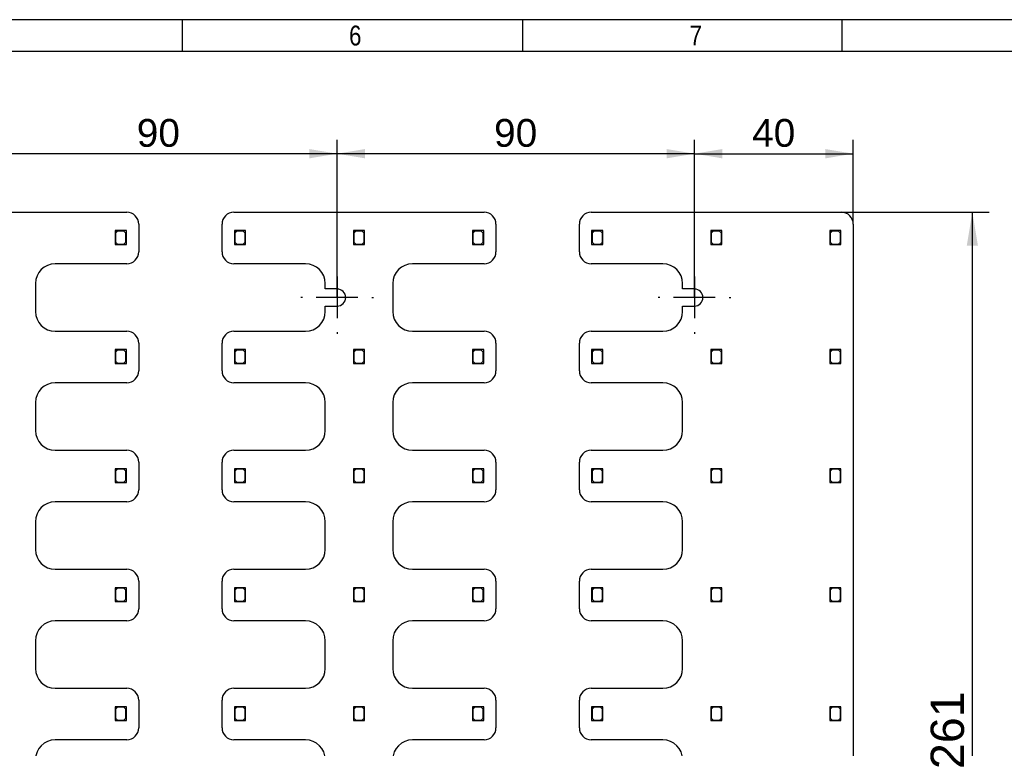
# Model space of a CAD drawing. Header units: millimetres. Extents: x 16 to 406, y 5 to 285.
# Tile 12 of 14: x 214 to 338, y 193 to 285. Entities that reach past the tile are written whole.
import ezdxf
from ezdxf.enums import TextEntityAlignment as Align
from ezdxf.lldxf.tags import DXFTag

# ---------------------------------------------------------------- set-up
doc = ezdxf.new("R2010")
doc.units = ezdxf.units.MM
for name, color, linetype in [('10', 7, 'Continuous'), ('Default', 7, 'Continuous'), ('RECLED_519X261MM', 7, 'Continuous')]:
    doc.layers.add(name, color=color, linetype=linetype)
doc.styles.add('SEACAD_Arial', font='arial.ttf')
tags = doc.linetypes.add('CENTER2', pattern=[28.575, 19.05, -3.175, 3.175, -3.175]).pattern_tags.tags
tags[10:11] = [DXFTag(74, 4), DXFTag(75, 0), DXFTag(340, '0'), DXFTag(46, 0.0), DXFTag(50, 0.0), DXFTag(44, 0.0), DXFTag(45, 0.0)]
tags[8:9] = [DXFTag(74, 4), DXFTag(75, 0), DXFTag(340, '0'), DXFTag(46, 0.0), DXFTag(50, 0.0), DXFTag(44, 0.0), DXFTag(45, 0.0)]
tags[6:7] = [DXFTag(74, 4), DXFTag(75, 0), DXFTag(340, '0'), DXFTag(46, 0.0), DXFTag(50, 0.0), DXFTag(44, 0.0), DXFTag(45, 0.0)]
tags[4:5] = [DXFTag(74, 4), DXFTag(75, 0), DXFTag(340, '0'), DXFTag(46, 0.0), DXFTag(50, 0.0), DXFTag(44, 0.0), DXFTag(45, 0.0)]
doc.dimstyles.new('ISO', dxfattribs={"dimtxt": 3.5, "dimasz": 3.5, "dimexe": 1.75, "dimexo": 0, "dimgap": 0.875, "dimtad": 1, "dimlfac": 2, "dimtxsty": 'SEACAD_Arial', "dimblk1": '_SE_FILLED', "dimblk2": '_SE_FILLED', "dimsah": 1, "dimcen": 1.75, "dimadec": 0, "dimazin": 0, "dimtfac": 0.5, "dimtdec": 3, "dimtmove": 0, "dimatfit": 3, "dimfxl": 1, "dimarcsym": 0})

# ---------------------------------------------------------------- blocks, each defined once
blk = doc.blocks.new('SEANNOT_GROUP4')
at = {"layer": 'Default', "color": 7, "linetype": 'CENTER2'}
for p, q in [((253.61, 253.94), (253.61, 254.14)), ((253.61, 252.19), (253.61, 246.94)), ((249.23, 249.56), (249.03, 249.56)), ((256.23, 249.56), (250.98, 249.56)), ((257.98, 249.56), (258.18, 249.56)), ((253.61, 245.19), (253.61, 244.99))]:
    blk.add_line(p, q, dxfattribs=at)
blk = doc.blocks.new('SEANNOT_GROUP5')
at = {"layer": 'Default', "color": 7, "linetype": 'CENTER2'}
for p, q in [((298.61, 253.94), (298.61, 254.14)), ((298.61, 252.19), (298.61, 246.94)), ((294.23, 249.56), (294.03, 249.56)), ((301.23, 249.56), (295.98, 249.56)), ((302.98, 249.56), (303.18, 249.56)), ((298.61, 245.19), (298.61, 244.99))]:
    blk.add_line(p, q, dxfattribs=at)
blk = doc.blocks.new('SE')
at = {"layer": 'RECLED_519X261MM', "color": 7, "linetype": 'Continuous'}
for p, q in [((195.61, 260.31), (227.11, 260.31)), ((240.61, 260.31), (272.11, 260.31)), ((285.61, 260.31), (317.11, 260.31)), ((225.91, 257.99), (225.66, 257.99)), ((225.66, 257.99), (225.66, 257.74)), ((225.66, 257.74), (225.91, 257.99)), ((225.96, 257.94), (225.71, 257.69)), ((227.06, 257.99), (225.91, 257.99)), ((226.76, 257.94), (225.96, 257.94)), ((227.01, 257.69), (226.76, 257.94)), ((227.06, 256.24), (227.06, 257.99)), ((228.61, 258.81), (228.61, 255.32)), ((239.11, 255.32), (239.11, 258.81)), ((240.91, 257.99), (240.66, 257.99)), ((240.66, 257.99), (240.66, 257.74)), ((240.66, 257.74), (240.91, 257.99)), ((240.96, 257.94), (240.71, 257.69)), ((242.06, 257.99), (240.91, 257.99)), ((241.76, 257.94), (240.96, 257.94)), ((242.01, 257.69), (241.76, 257.94)), ((242.06, 256.24), (242.06, 257.99)), ((255.91, 257.99), (255.66, 257.99)), ((255.66, 257.99), (255.66, 257.74)), ((255.66, 257.74), (255.91, 257.99)), ((255.96, 257.94), (255.71, 257.69)), ((257.06, 257.99), (255.91, 257.99)), ((256.76, 257.94), (255.96, 257.94)), ((257.01, 257.69), (256.76, 257.94)), ((257.06, 256.24), (257.06, 257.99)), ((270.91, 257.99), (270.66, 257.99)), ((270.66, 257.99), (270.66, 257.74)), ((270.66, 257.74), (270.91, 257.99)), ((270.96, 257.94), (270.71, 257.69)), ((272.06, 257.99), (270.91, 257.99)), ((271.76, 257.94), (270.96, 257.94)), ((272.01, 257.69), (271.76, 257.94)), ((272.06, 256.24), (272.06, 257.99)), ((273.61, 258.81), (273.61, 255.32)), ((284.11, 255.32), (284.11, 258.81)), ((285.91, 257.99), (285.66, 257.99)), ((285.66, 257.99), (285.66, 257.74)), ((285.66, 257.74), (285.91, 257.99)), ((285.96, 257.94), (285.71, 257.69)), ((287.06, 257.99), (285.91, 257.99)), ((286.76, 257.94), (285.96, 257.94)), ((287.01, 257.69), (286.76, 257.94)), ((287.06, 256.24), (287.06, 257.99)), ((300.91, 257.99), (300.66, 257.99)), ((300.66, 257.99), (300.66, 257.74)), ((300.66, 257.74), (300.91, 257.99)), ((300.96, 257.94), (300.71, 257.69)), ((302.06, 257.99), (300.91, 257.99)), ((301.76, 257.94), (300.96, 257.94)), ((302.01, 257.69), (301.76, 257.94)), ((302.06, 256.24), (302.06, 257.99)), ((315.91, 257.99), (315.66, 257.99)), ((315.66, 257.99), (315.66, 257.74)), ((315.66, 257.74), (315.91, 257.99)), ((315.96, 257.94), (315.71, 257.69)), ((317.06, 257.99), (315.91, 257.99)), ((316.76, 257.94), (315.96, 257.94)), ((317.01, 257.69), (316.76, 257.94)), ((317.06, 256.24), (317.06, 257.99)), ((318.61, 258.81), (318.61, 131.31)), ((225.66, 257.74), (225.66, 256.24)), ((225.71, 257.69), (225.71, 256.54)), ((227.01, 256.54), (227.01, 257.69)), ((240.66, 257.74), (240.66, 256.24)), ((240.71, 257.69), (240.71, 256.54)), ((242.01, 256.54), (242.01, 257.69)), ((255.66, 257.74), (255.66, 256.24)), ((255.71, 257.69), (255.71, 256.54)), ((257.01, 256.54), (257.01, 257.69)), ((270.66, 257.74), (270.66, 256.24)), ((270.71, 257.69), (270.71, 256.54)), ((272.01, 256.54), (272.01, 257.69)), ((285.66, 257.74), (285.66, 256.24)), ((285.71, 257.69), (285.71, 256.54)), ((287.01, 256.54), (287.01, 257.69)), ((300.66, 257.74), (300.66, 256.24)), ((300.71, 257.69), (300.71, 256.54)), ((302.01, 256.54), (302.01, 257.69)), ((315.66, 257.74), (315.66, 256.24)), ((315.71, 257.69), (315.71, 256.54)), ((317.01, 256.54), (317.01, 257.69)), ((225.66, 256.24), (227.06, 256.24)), ((225.71, 256.54), (225.96, 256.29)), ((225.96, 256.29), (226.76, 256.29)), ((226.76, 256.29), (227.01, 256.54)), ((240.66, 256.24), (242.06, 256.24)), ((240.71, 256.54), (240.96, 256.29)), ((240.96, 256.29), (241.76, 256.29)), ((241.76, 256.29), (242.01, 256.54)), ((255.66, 256.24), (257.06, 256.24)), ((255.71, 256.54), (255.96, 256.29)), ((255.96, 256.29), (256.76, 256.29)), ((256.76, 256.29), (257.01, 256.54)), ((270.66, 256.24), (272.06, 256.24)), ((270.71, 256.54), (270.96, 256.29)), ((270.96, 256.29), (271.76, 256.29)), ((271.76, 256.29), (272.01, 256.54)), ((285.66, 256.24), (287.06, 256.24)), ((285.71, 256.54), (285.96, 256.29)), ((285.96, 256.29), (286.76, 256.29)), ((286.76, 256.29), (287.01, 256.54)), ((300.66, 256.24), (302.06, 256.24)), ((300.71, 256.54), (300.96, 256.29)), ((300.96, 256.29), (301.76, 256.29)), ((301.76, 256.29), (302.01, 256.54)), ((315.66, 256.24), (317.06, 256.24)), ((315.71, 256.54), (315.96, 256.29)), ((315.96, 256.29), (316.76, 256.29)), ((316.76, 256.29), (317.01, 256.54)), ((227.11, 253.81), (218.11, 253.81)), ((249.61, 253.81), (240.61, 253.81)), ((272.11, 253.81), (263.11, 253.81)), ((294.61, 253.81), (285.61, 253.81)), ((215.61, 251.31), (215.61, 247.81)), ((252.11, 250.64), (252.11, 251.31)), ((253.61, 250.64), (252.11, 250.64)), ((260.61, 251.31), (260.61, 247.81)), ((297.11, 250.64), (297.11, 251.31)), ((298.61, 250.64), (297.11, 250.64)), ((252.11, 247.81), (252.11, 248.49)), ((252.11, 248.49), (253.61, 248.49)), ((297.11, 247.81), (297.11, 248.49)), ((297.11, 248.49), (298.61, 248.49)), ((218.11, 245.31), (227.11, 245.31)), ((240.61, 245.31), (249.61, 245.31)), ((263.11, 245.31), (272.11, 245.31)), ((285.61, 245.31), (294.61, 245.31)), ((228.61, 243.81), (228.61, 240.32)), ((239.11, 240.32), (239.11, 243.81)), ((273.61, 243.81), (273.61, 240.32)), ((284.11, 240.32), (284.11, 243.81)), ((225.91, 242.99), (225.66, 242.99)), ((225.66, 242.99), (225.66, 242.74)), ((225.66, 242.74), (225.91, 242.99)), ((225.66, 242.74), (225.66, 241.24)), ((225.96, 242.94), (225.71, 242.69)), ((225.71, 242.69), (225.71, 241.54)), ((227.06, 242.99), (225.91, 242.99)), ((226.76, 242.94), (225.96, 242.94)), ((227.01, 242.69), (226.76, 242.94)), ((227.01, 241.54), (227.01, 242.69)), ((227.06, 241.24), (227.06, 242.99)), ((240.91, 242.99), (240.66, 242.99)), ((240.66, 242.99), (240.66, 242.74)), ((240.66, 242.74), (240.91, 242.99)), ((240.66, 242.74), (240.66, 241.24)), ((240.96, 242.94), (240.71, 242.69)), ((240.71, 242.69), (240.71, 241.54)), ((242.06, 242.99), (240.91, 242.99)), ((241.76, 242.94), (240.96, 242.94)), ((242.01, 242.69), (241.76, 242.94)), ((242.01, 241.54), (242.01, 242.69)), ((242.06, 241.24), (242.06, 242.99)), ((255.91, 242.99), (255.66, 242.99)), ((255.66, 242.99), (255.66, 242.74)), ((255.66, 242.74), (255.91, 242.99)), ((255.66, 242.74), (255.66, 241.24)), ((255.96, 242.94), (255.71, 242.69)), ((255.71, 242.69), (255.71, 241.54)), ((257.06, 242.99), (255.91, 242.99)), ((256.76, 242.94), (255.96, 242.94)), ((257.01, 242.69), (256.76, 242.94)), ((257.01, 241.54), (257.01, 242.69)), ((257.06, 241.24), (257.06, 242.99)), ((270.91, 242.99), (270.66, 242.99)), ((270.66, 242.99), (270.66, 242.74)), ((270.66, 242.74), (270.91, 242.99)), ((270.66, 242.74), (270.66, 241.24)), ((270.96, 242.94), (270.71, 242.69)), ((270.71, 242.69), (270.71, 241.54)), ((272.06, 242.99), (270.91, 242.99)), ((271.76, 242.94), (270.96, 242.94)), ((272.01, 242.69), (271.76, 242.94)), ((272.01, 241.54), (272.01, 242.69)), ((272.06, 241.24), (272.06, 242.99)), ((285.91, 242.99), (285.66, 242.99)), ((285.66, 242.99), (285.66, 242.74)), ((285.66, 242.74), (285.91, 242.99)), ((285.66, 242.74), (285.66, 241.24)), ((285.96, 242.94), (285.71, 242.69)), ((285.71, 242.69), (285.71, 241.54)), ((287.06, 242.99), (285.91, 242.99)), ((286.76, 242.94), (285.96, 242.94)), ((287.01, 242.69), (286.76, 242.94)), ((287.01, 241.54), (287.01, 242.69)), ((287.06, 241.24), (287.06, 242.99)), ((300.91, 242.99), (300.66, 242.99)), ((300.66, 242.99), (300.66, 242.74)), ((300.66, 242.74), (300.91, 242.99)), ((300.66, 242.74), (300.66, 241.24)), ((300.96, 242.94), (300.71, 242.69)), ((300.71, 242.69), (300.71, 241.54)), ((302.06, 242.99), (300.91, 242.99)), ((301.76, 242.94), (300.96, 242.94)), ((302.01, 242.69), (301.76, 242.94)), ((302.01, 241.54), (302.01, 242.69)), ((302.06, 241.24), (302.06, 242.99)), ((315.91, 242.99), (315.66, 242.99)), ((315.66, 242.99), (315.66, 242.74)), ((315.66, 242.74), (315.91, 242.99)), ((315.66, 242.74), (315.66, 241.24)), ((315.96, 242.94), (315.71, 242.69)), ((315.71, 242.69), (315.71, 241.54)), ((317.06, 242.99), (315.91, 242.99)), ((316.76, 242.94), (315.96, 242.94)), ((317.01, 242.69), (316.76, 242.94)), ((317.01, 241.54), (317.01, 242.69)), ((317.06, 241.24), (317.06, 242.99)), ((225.66, 241.24), (227.06, 241.24)), ((225.71, 241.54), (225.96, 241.29)), ((225.96, 241.29), (226.76, 241.29)), ((226.76, 241.29), (227.01, 241.54)), ((240.66, 241.24), (242.06, 241.24)), ((240.71, 241.54), (240.96, 241.29)), ((240.96, 241.29), (241.76, 241.29)), ((241.76, 241.29), (242.01, 241.54)), ((255.66, 241.24), (257.06, 241.24)), ((255.71, 241.54), (255.96, 241.29)), ((255.96, 241.29), (256.76, 241.29)), ((256.76, 241.29), (257.01, 241.54)), ((270.66, 241.24), (272.06, 241.24)), ((270.71, 241.54), (270.96, 241.29)), ((270.96, 241.29), (271.76, 241.29)), ((271.76, 241.29), (272.01, 241.54)), ((285.66, 241.24), (287.06, 241.24)), ((285.71, 241.54), (285.96, 241.29)), ((285.96, 241.29), (286.76, 241.29)), ((286.76, 241.29), (287.01, 241.54)), ((300.66, 241.24), (302.06, 241.24)), ((300.71, 241.54), (300.96, 241.29)), ((300.96, 241.29), (301.76, 241.29)), ((301.76, 241.29), (302.01, 241.54)), ((315.66, 241.24), (317.06, 241.24)), ((315.71, 241.54), (315.96, 241.29)), ((315.96, 241.29), (316.76, 241.29)), ((316.76, 241.29), (317.01, 241.54)), ((227.11, 238.81), (218.11, 238.81)), ((249.61, 238.81), (240.61, 238.81)), ((272.11, 238.81), (263.11, 238.81)), ((294.61, 238.81), (285.61, 238.81)), ((215.61, 236.31), (215.61, 232.81)), ((252.11, 232.81), (252.11, 236.31)), ((260.61, 236.31), (260.61, 232.81)), ((297.11, 232.81), (297.11, 236.31)), ((218.11, 230.31), (227.11, 230.31)), ((240.61, 230.31), (249.61, 230.31)), ((263.11, 230.31), (272.11, 230.31)), ((285.61, 230.31), (294.61, 230.31)), ((228.61, 228.81), (228.61, 225.32)), ((239.11, 225.32), (239.11, 228.81)), ((273.61, 228.81), (273.61, 225.32)), ((284.11, 225.32), (284.11, 228.81)), ((225.91, 227.99), (225.66, 227.99)), ((225.66, 227.99), (225.66, 227.74)), ((225.66, 227.74), (225.91, 227.99)), ((225.66, 227.74), (225.66, 226.24)), ((225.96, 227.94), (225.71, 227.69)), ((225.71, 227.69), (225.71, 226.54)), ((227.06, 227.99), (225.91, 227.99)), ((226.76, 227.94), (225.96, 227.94)), ((227.01, 227.69), (226.76, 227.94)), ((227.01, 226.54), (227.01, 227.69)), ((227.06, 226.24), (227.06, 227.99)), ((240.91, 227.99), (240.66, 227.99)), ((240.66, 227.99), (240.66, 227.74)), ((240.66, 227.74), (240.91, 227.99)), ((240.66, 227.74), (240.66, 226.24)), ((240.96, 227.94), (240.71, 227.69)), ((240.71, 227.69), (240.71, 226.54)), ((242.06, 227.99), (240.91, 227.99)), ((241.76, 227.94), (240.96, 227.94)), ((242.01, 227.69), (241.76, 227.94)), ((242.01, 226.54), (242.01, 227.69)), ((242.06, 226.24), (242.06, 227.99)), ((255.91, 227.99), (255.66, 227.99)), ((255.66, 227.99), (255.66, 227.74)), ((255.66, 227.74), (255.91, 227.99)), ((255.66, 227.74), (255.66, 226.24)), ((255.96, 227.94), (255.71, 227.69)), ((255.71, 227.69), (255.71, 226.54)), ((257.06, 227.99), (255.91, 227.99)), ((256.76, 227.94), (255.96, 227.94)), ((257.01, 227.69), (256.76, 227.94)), ((257.01, 226.54), (257.01, 227.69)), ((257.06, 226.24), (257.06, 227.99)), ((270.91, 227.99), (270.66, 227.99)), ((270.66, 227.99), (270.66, 227.74)), ((270.66, 227.74), (270.91, 227.99)), ((270.66, 227.74), (270.66, 226.24)), ((270.96, 227.94), (270.71, 227.69)), ((270.71, 227.69), (270.71, 226.54)), ((272.06, 227.99), (270.91, 227.99)), ((271.76, 227.94), (270.96, 227.94)), ((272.01, 227.69), (271.76, 227.94)), ((272.01, 226.54), (272.01, 227.69)), ((272.06, 226.24), (272.06, 227.99)), ((285.91, 227.99), (285.66, 227.99)), ((285.66, 227.99), (285.66, 227.74)), ((285.66, 227.74), (285.91, 227.99)), ((285.66, 227.74), (285.66, 226.24)), ((285.96, 227.94), (285.71, 227.69)), ((285.71, 227.69), (285.71, 226.54)), ((287.06, 227.99), (285.91, 227.99)), ((286.76, 227.94), (285.96, 227.94)), ((287.01, 227.69), (286.76, 227.94)), ((287.01, 226.54), (287.01, 227.69)), ((287.06, 226.24), (287.06, 227.99)), ((300.91, 227.99), (300.66, 227.99)), ((300.66, 227.99), (300.66, 227.74)), ((300.66, 227.74), (300.91, 227.99)), ((300.66, 227.74), (300.66, 226.24)), ((300.96, 227.94), (300.71, 227.69)), ((300.71, 227.69), (300.71, 226.54)), ((302.06, 227.99), (300.91, 227.99)), ((301.76, 227.94), (300.96, 227.94)), ((302.01, 227.69), (301.76, 227.94)), ((302.01, 226.54), (302.01, 227.69)), ((302.06, 226.24), (302.06, 227.99)), ((315.91, 227.99), (315.66, 227.99)), ((315.66, 227.99), (315.66, 227.74)), ((315.66, 227.74), (315.91, 227.99)), ((315.66, 227.74), (315.66, 226.24)), ((315.96, 227.94), (315.71, 227.69)), ((315.71, 227.69), (315.71, 226.54)), ((317.06, 227.99), (315.91, 227.99)), ((316.76, 227.94), (315.96, 227.94)), ((317.01, 227.69), (316.76, 227.94)), ((317.01, 226.54), (317.01, 227.69)), ((317.06, 226.24), (317.06, 227.99)), ((225.66, 226.24), (227.06, 226.24)), ((225.71, 226.54), (225.96, 226.29)), ((225.96, 226.29), (226.76, 226.29)), ((226.76, 226.29), (227.01, 226.54)), ((240.66, 226.24), (242.06, 226.24)), ((240.71, 226.54), (240.96, 226.29)), ((240.96, 226.29), (241.76, 226.29)), ((241.76, 226.29), (242.01, 226.54)), ((255.66, 226.24), (257.06, 226.24)), ((255.71, 226.54), (255.96, 226.29)), ((255.96, 226.29), (256.76, 226.29)), ((256.76, 226.29), (257.01, 226.54)), ((270.66, 226.24), (272.06, 226.24)), ((270.71, 226.54), (270.96, 226.29)), ((270.96, 226.29), (271.76, 226.29)), ((271.76, 226.29), (272.01, 226.54)), ((285.66, 226.24), (287.06, 226.24)), ((285.71, 226.54), (285.96, 226.29)), ((285.96, 226.29), (286.76, 226.29)), ((286.76, 226.29), (287.01, 226.54)), ((300.66, 226.24), (302.06, 226.24)), ((300.71, 226.54), (300.96, 226.29)), ((300.96, 226.29), (301.76, 226.29)), ((301.76, 226.29), (302.01, 226.54)), ((315.66, 226.24), (317.06, 226.24)), ((315.71, 226.54), (315.96, 226.29)), ((315.96, 226.29), (316.76, 226.29)), ((316.76, 226.29), (317.01, 226.54)), ((227.11, 223.81), (218.11, 223.81)), ((249.61, 223.81), (240.61, 223.81)), ((272.11, 223.81), (263.11, 223.81)), ((294.61, 223.81), (285.61, 223.81)), ((215.61, 221.31), (215.61, 217.81)), ((252.11, 217.81), (252.11, 221.31)), ((260.61, 221.31), (260.61, 217.81)), ((297.11, 217.81), (297.11, 221.31)), ((218.11, 215.31), (227.11, 215.31)), ((240.61, 215.31), (249.61, 215.31)), ((263.11, 215.31), (272.11, 215.31)), ((285.61, 215.31), (294.61, 215.31)), ((228.61, 213.81), (228.61, 210.32)), ((239.11, 210.32), (239.11, 213.81)), ((273.61, 213.81), (273.61, 210.32)), ((284.11, 210.32), (284.11, 213.81)), ((225.91, 212.99), (225.66, 212.99)), ((225.66, 212.99), (225.66, 212.74)), ((225.66, 212.74), (225.91, 212.99)), ((225.66, 212.74), (225.66, 211.24)), ((225.96, 212.94), (225.71, 212.69)), ((225.71, 212.69), (225.71, 211.54)), ((227.06, 212.99), (225.91, 212.99)), ((226.76, 212.94), (225.96, 212.94)), ((227.01, 212.69), (226.76, 212.94)), ((227.01, 211.54), (227.01, 212.69)), ((227.06, 211.24), (227.06, 212.99)), ((240.91, 212.99), (240.66, 212.99)), ((240.66, 212.99), (240.66, 212.74)), ((240.66, 212.74), (240.91, 212.99)), ((240.66, 212.74), (240.66, 211.24)), ((240.96, 212.94), (240.71, 212.69)), ((240.71, 212.69), (240.71, 211.54)), ((242.06, 212.99), (240.91, 212.99)), ((241.76, 212.94), (240.96, 212.94)), ((242.01, 212.69), (241.76, 212.94)), ((242.01, 211.54), (242.01, 212.69)), ((242.06, 211.24), (242.06, 212.99)), ((255.91, 212.99), (255.66, 212.99)), ((255.66, 212.99), (255.66, 212.74)), ((255.66, 212.74), (255.91, 212.99)), ((255.66, 212.74), (255.66, 211.24)), ((255.96, 212.94), (255.71, 212.69)), ((255.71, 212.69), (255.71, 211.54)), ((257.06, 212.99), (255.91, 212.99)), ((256.76, 212.94), (255.96, 212.94)), ((257.01, 212.69), (256.76, 212.94)), ((257.01, 211.54), (257.01, 212.69)), ((257.06, 211.24), (257.06, 212.99)), ((270.91, 212.99), (270.66, 212.99)), ((270.66, 212.99), (270.66, 212.74)), ((270.66, 212.74), (270.91, 212.99)), ((270.66, 212.74), (270.66, 211.24)), ((270.96, 212.94), (270.71, 212.69)), ((270.71, 212.69), (270.71, 211.54)), ((272.06, 212.99), (270.91, 212.99)), ((271.76, 212.94), (270.96, 212.94)), ((272.01, 212.69), (271.76, 212.94)), ((272.01, 211.54), (272.01, 212.69)), ((272.06, 211.24), (272.06, 212.99)), ((285.91, 212.99), (285.66, 212.99)), ((285.66, 212.99), (285.66, 212.74)), ((285.66, 212.74), (285.91, 212.99)), ((285.66, 212.74), (285.66, 211.24)), ((285.96, 212.94), (285.71, 212.69)), ((285.71, 212.69), (285.71, 211.54)), ((287.06, 212.99), (285.91, 212.99)), ((286.76, 212.94), (285.96, 212.94)), ((287.01, 212.69), (286.76, 212.94)), ((287.01, 211.54), (287.01, 212.69)), ((287.06, 211.24), (287.06, 212.99)), ((300.91, 212.99), (300.66, 212.99)), ((300.66, 212.99), (300.66, 212.74)), ((300.66, 212.74), (300.91, 212.99)), ((300.66, 212.74), (300.66, 211.24)), ((300.96, 212.94), (300.71, 212.69)), ((300.71, 212.69), (300.71, 211.54)), ((302.06, 212.99), (300.91, 212.99)), ((301.76, 212.94), (300.96, 212.94)), ((302.01, 212.69), (301.76, 212.94)), ((302.01, 211.54), (302.01, 212.69)), ((302.06, 211.24), (302.06, 212.99)), ((315.91, 212.99), (315.66, 212.99)), ((315.66, 212.99), (315.66, 212.74)), ((315.66, 212.74), (315.91, 212.99)), ((315.66, 212.74), (315.66, 211.24)), ((315.96, 212.94), (315.71, 212.69)), ((315.71, 212.69), (315.71, 211.54)), ((317.06, 212.99), (315.91, 212.99)), ((316.76, 212.94), (315.96, 212.94)), ((317.01, 212.69), (316.76, 212.94)), ((317.01, 211.54), (317.01, 212.69)), ((317.06, 211.24), (317.06, 212.99)), ((225.66, 211.24), (227.06, 211.24)), ((225.71, 211.54), (225.96, 211.29)), ((225.96, 211.29), (226.76, 211.29)), ((226.76, 211.29), (227.01, 211.54)), ((240.66, 211.24), (242.06, 211.24)), ((240.71, 211.54), (240.96, 211.29)), ((240.96, 211.29), (241.76, 211.29)), ((241.76, 211.29), (242.01, 211.54)), ((255.66, 211.24), (257.06, 211.24)), ((255.71, 211.54), (255.96, 211.29)), ((255.96, 211.29), (256.76, 211.29)), ((256.76, 211.29), (257.01, 211.54)), ((270.66, 211.24), (272.06, 211.24)), ((270.71, 211.54), (270.96, 211.29)), ((270.96, 211.29), (271.76, 211.29)), ((271.76, 211.29), (272.01, 211.54)), ((285.66, 211.24), (287.06, 211.24)), ((285.71, 211.54), (285.96, 211.29)), ((285.96, 211.29), (286.76, 211.29)), ((286.76, 211.29), (287.01, 211.54)), ((300.66, 211.24), (302.06, 211.24)), ((300.71, 211.54), (300.96, 211.29)), ((300.96, 211.29), (301.76, 211.29)), ((301.76, 211.29), (302.01, 211.54)), ((315.66, 211.24), (317.06, 211.24)), ((315.71, 211.54), (315.96, 211.29)), ((315.96, 211.29), (316.76, 211.29)), ((316.76, 211.29), (317.01, 211.54)), ((227.11, 208.81), (218.11, 208.81)), ((249.61, 208.81), (240.61, 208.81)), ((272.11, 208.81), (263.11, 208.81)), ((294.61, 208.81), (285.61, 208.81)), ((215.61, 206.31), (215.61, 202.81)), ((252.11, 202.81), (252.11, 206.31)), ((260.61, 206.31), (260.61, 202.81)), ((297.11, 202.81), (297.11, 206.31)), ((218.11, 200.31), (227.11, 200.31)), ((240.61, 200.31), (249.61, 200.31)), ((263.11, 200.31), (272.11, 200.31)), ((285.61, 200.31), (294.61, 200.31)), ((228.61, 198.81), (228.61, 195.32)), ((239.11, 195.32), (239.11, 198.81)), ((273.61, 198.81), (273.61, 195.32)), ((284.11, 195.32), (284.11, 198.81)), ((225.91, 197.99), (225.66, 197.99)), ((225.66, 197.99), (225.66, 197.74)), ((225.66, 197.74), (225.91, 197.99)), ((225.66, 197.74), (225.66, 196.24)), ((225.96, 197.94), (225.71, 197.69)), ((225.71, 197.69), (225.71, 196.54)), ((227.06, 197.99), (225.91, 197.99)), ((226.76, 197.94), (225.96, 197.94)), ((227.01, 197.69), (226.76, 197.94)), ((227.01, 196.54), (227.01, 197.69)), ((227.06, 196.24), (227.06, 197.99)), ((240.91, 197.99), (240.66, 197.99)), ((240.66, 197.99), (240.66, 197.74)), ((240.66, 197.74), (240.91, 197.99)), ((240.66, 197.74), (240.66, 196.24)), ((240.96, 197.94), (240.71, 197.69)), ((240.71, 197.69), (240.71, 196.54)), ((242.06, 197.99), (240.91, 197.99)), ((241.76, 197.94), (240.96, 197.94)), ((242.01, 197.69), (241.76, 197.94)), ((242.01, 196.54), (242.01, 197.69)), ((242.06, 196.24), (242.06, 197.99)), ((255.91, 197.99), (255.66, 197.99)), ((255.66, 197.99), (255.66, 197.74)), ((255.66, 197.74), (255.91, 197.99)), ((255.66, 197.74), (255.66, 196.24)), ((255.96, 197.94), (255.71, 197.69)), ((255.71, 197.69), (255.71, 196.54)), ((257.06, 197.99), (255.91, 197.99)), ((256.76, 197.94), (255.96, 197.94)), ((257.01, 197.69), (256.76, 197.94)), ((257.01, 196.54), (257.01, 197.69)), ((257.06, 196.24), (257.06, 197.99)), ((270.91, 197.99), (270.66, 197.99)), ((270.66, 197.99), (270.66, 197.74)), ((270.66, 197.74), (270.91, 197.99)), ((270.66, 197.74), (270.66, 196.24)), ((270.96, 197.94), (270.71, 197.69)), ((270.71, 197.69), (270.71, 196.54)), ((272.06, 197.99), (270.91, 197.99)), ((271.76, 197.94), (270.96, 197.94)), ((272.01, 197.69), (271.76, 197.94)), ((272.01, 196.54), (272.01, 197.69)), ((272.06, 196.24), (272.06, 197.99)), ((285.91, 197.99), (285.66, 197.99)), ((285.66, 197.99), (285.66, 197.74)), ((285.66, 197.74), (285.91, 197.99)), ((285.66, 197.74), (285.66, 196.24)), ((285.96, 197.94), (285.71, 197.69)), ((285.71, 197.69), (285.71, 196.54)), ((287.06, 197.99), (285.91, 197.99)), ((286.76, 197.94), (285.96, 197.94)), ((287.01, 197.69), (286.76, 197.94)), ((287.01, 196.54), (287.01, 197.69)), ((287.06, 196.24), (287.06, 197.99)), ((300.91, 197.99), (300.66, 197.99)), ((300.66, 197.99), (300.66, 197.74)), ((300.66, 197.74), (300.91, 197.99)), ((300.66, 197.74), (300.66, 196.24)), ((300.96, 197.94), (300.71, 197.69)), ((300.71, 197.69), (300.71, 196.54)), ((302.06, 197.99), (300.91, 197.99)), ((301.76, 197.94), (300.96, 197.94)), ((302.01, 197.69), (301.76, 197.94)), ((302.01, 196.54), (302.01, 197.69)), ((302.06, 196.24), (302.06, 197.99)), ((315.91, 197.99), (315.66, 197.99)), ((315.66, 197.99), (315.66, 197.74)), ((315.66, 197.74), (315.91, 197.99)), ((315.66, 197.74), (315.66, 196.24)), ((315.96, 197.94), (315.71, 197.69)), ((315.71, 197.69), (315.71, 196.54)), ((317.06, 197.99), (315.91, 197.99)), ((316.76, 197.94), (315.96, 197.94)), ((317.01, 197.69), (316.76, 197.94)), ((317.01, 196.54), (317.01, 197.69)), ((317.06, 196.24), (317.06, 197.99)), ((225.66, 196.24), (227.06, 196.24)), ((225.71, 196.54), (225.96, 196.29)), ((225.96, 196.29), (226.76, 196.29)), ((226.76, 196.29), (227.01, 196.54)), ((240.66, 196.24), (242.06, 196.24)), ((240.71, 196.54), (240.96, 196.29)), ((240.96, 196.29), (241.76, 196.29)), ((241.76, 196.29), (242.01, 196.54)), ((255.66, 196.24), (257.06, 196.24)), ((255.71, 196.54), (255.96, 196.29)), ((255.96, 196.29), (256.76, 196.29)), ((256.76, 196.29), (257.01, 196.54)), ((270.66, 196.24), (272.06, 196.24)), ((270.71, 196.54), (270.96, 196.29)), ((270.96, 196.29), (271.76, 196.29)), ((271.76, 196.29), (272.01, 196.54)), ((285.66, 196.24), (287.06, 196.24)), ((285.71, 196.54), (285.96, 196.29)), ((285.96, 196.29), (286.76, 196.29)), ((286.76, 196.29), (287.01, 196.54)), ((300.66, 196.24), (302.06, 196.24)), ((300.71, 196.54), (300.96, 196.29)), ((300.96, 196.29), (301.76, 196.29)), ((301.76, 196.29), (302.01, 196.54)), ((315.66, 196.24), (317.06, 196.24)), ((315.71, 196.54), (315.96, 196.29)), ((315.96, 196.29), (316.76, 196.29)), ((316.76, 196.29), (317.01, 196.54)), ((227.11, 193.81), (218.11, 193.81)), ((249.61, 193.81), (240.61, 193.81)), ((272.11, 193.81), (263.11, 193.81)), ((294.61, 193.81), (285.61, 193.81))]:
    blk.add_line(p, q, dxfattribs=at)
for centre, radius, start, end in [((227.11, 258.81), 1.5, 0, 90), ((240.61, 258.81), 1.5, 90, 180), ((272.11, 258.81), 1.5, 0, 90), ((285.61, 258.81), 1.5, 90, 180), ((317.11, 258.81), 1.5, 0, 90), ((227.11, 255.32), 1.5, 270, 0), ((240.61, 255.32), 1.5, 180, 270), ((272.11, 255.32), 1.5, 270, 0), ((285.61, 255.32), 1.5, 180, 270), ((218.11, 251.31), 2.5, 90, 180), ((249.61, 251.31), 2.5, 0, 90), ((263.11, 251.31), 2.5, 90, 180), ((294.61, 251.31), 2.5, 0, 90), ((253.61, 249.56), 1.07, 270, 90), ((298.61, 249.56), 1.07, 270, 90), ((218.11, 247.81), 2.5, 180, 270), ((249.61, 247.81), 2.5, 270, 0), ((263.11, 247.81), 2.5, 180, 270), ((294.61, 247.81), 2.5, 270, 0), ((227.11, 243.81), 1.5, 0, 90), ((240.61, 243.81), 1.5, 90, 180), ((272.11, 243.81), 1.5, 0, 90), ((285.61, 243.81), 1.5, 90, 180), ((227.11, 240.32), 1.5, 270, 0), ((240.61, 240.32), 1.5, 180, 270), ((272.11, 240.32), 1.5, 270, 0), ((285.61, 240.32), 1.5, 180, 270), ((218.11, 236.31), 2.5, 90, 180), ((249.61, 236.31), 2.5, 0, 90), ((263.11, 236.31), 2.5, 90, 180), ((294.61, 236.31), 2.5, 0, 90), ((218.11, 232.81), 2.5, 180, 270), ((249.61, 232.81), 2.5, 270, 0), ((263.11, 232.81), 2.5, 180, 270), ((294.61, 232.81), 2.5, 270, 0), ((227.11, 228.81), 1.5, 0, 90), ((240.61, 228.81), 1.5, 90, 180), ((272.11, 228.81), 1.5, 0, 90), ((285.61, 228.81), 1.5, 90, 180), ((227.11, 225.32), 1.5, 270, 0), ((240.61, 225.32), 1.5, 180, 270), ((272.11, 225.32), 1.5, 270, 0), ((285.61, 225.32), 1.5, 180, 270), ((218.11, 221.31), 2.5, 90, 180), ((249.61, 221.31), 2.5, 0, 90), ((263.11, 221.31), 2.5, 90, 180), ((294.61, 221.31), 2.5, 0, 90), ((218.11, 217.81), 2.5, 180, 270), ((249.61, 217.81), 2.5, 270, 0), ((263.11, 217.81), 2.5, 180, 270), ((294.61, 217.81), 2.5, 270, 0), ((227.11, 213.81), 1.5, 0, 90), ((240.61, 213.81), 1.5, 90, 180), ((272.11, 213.81), 1.5, 0, 90), ((285.61, 213.81), 1.5, 90, 180), ((227.11, 210.32), 1.5, 270, 0), ((240.61, 210.32), 1.5, 180, 270), ((272.11, 210.32), 1.5, 270, 0), ((285.61, 210.32), 1.5, 180, 270), ((218.11, 206.31), 2.5, 90, 180), ((249.61, 206.31), 2.5, 0, 90), ((263.11, 206.31), 2.5, 90, 180), ((294.61, 206.31), 2.5, 0, 90), ((218.11, 202.81), 2.5, 180, 270), ((249.61, 202.81), 2.5, 270, 0), ((263.11, 202.81), 2.5, 180, 270), ((294.61, 202.81), 2.5, 270, 0), ((227.11, 198.81), 1.5, 0, 90), ((240.61, 198.81), 1.5, 90, 180), ((272.11, 198.81), 1.5, 0, 90), ((285.61, 198.81), 1.5, 90, 180), ((227.11, 195.32), 1.5, 270, 0), ((240.61, 195.32), 1.5, 180, 270), ((272.11, 195.32), 1.5, 270, 0), ((285.61, 195.32), 1.5, 180, 270), ((218.11, 191.31), 2.5, 90, 180), ((249.61, 191.31), 2.5, 0, 90), ((263.11, 191.31), 2.5, 90, 180), ((294.61, 191.31), 2.5, 0, 90)]:
    blk.add_arc(centre, radius, start, end, dxfattribs=at)
blk = doc.blocks.new('DMBLK4')
at = {"layer": 'Default', "linetype": 'Continuous'}
for points in [[(212.11, 268.27), (208.61, 267.69), (212.11, 267.1)], [(250.11, 268.27), (250.11, 267.1), (253.61, 267.69)]]:
    blk.add_hatch(color=7, dxfattribs=at).paths.add_polyline_path(points)
at = {"layer": 'Default', "color": 7, "linetype": 'Continuous'}
for p, q in [((208.61, 249.56), (208.61, 269.44)), ((253.61, 249.56), (253.61, 269.44)), ((253.61, 267.69), (208.61, 267.69))]:
    blk.add_line(p, q, dxfattribs=at)
at = {"layer": 'Default', "color": 7, "linetype": 'Continuous', "style": 'SEACAD_Arial'}
blk.add_text('90', height=3.5, dxfattribs=at).set_placement((228.37, 272.06), align=Align.TOP_LEFT)
blk = doc.blocks.new('_SE_FILLED')
at = {"color": 0}
blk.add_line((0, 0), (-1, 0), dxfattribs=at)
blk.add_solid([(0, 0), (-1, -0.1665), (-1, 0.1665), (0, 0)], dxfattribs=at)
blk = doc.blocks.new('DMBLK5')
at = {"layer": 'Default', "linetype": 'Continuous'}
for points in [[(257.11, 268.27), (253.61, 267.69), (257.11, 267.1)], [(295.11, 268.27), (295.11, 267.1), (298.61, 267.69)]]:
    blk.add_hatch(color=7, dxfattribs=at).paths.add_polyline_path(points)
at = {"layer": 'Default', "color": 7, "linetype": 'Continuous'}
for p, q in [((253.61, 249.56), (253.61, 269.44)), ((298.61, 249.56), (298.61, 269.44)), ((298.61, 267.69), (253.61, 267.69))]:
    blk.add_line(p, q, dxfattribs=at)
at = {"layer": 'Default', "color": 7, "linetype": 'Continuous', "style": 'SEACAD_Arial'}
blk.add_text('90', height=3.5, dxfattribs=at).set_placement((273.37, 272.06), align=Align.TOP_LEFT)
blk = doc.blocks.new('DMBLK6')
at = {"layer": 'Default', "linetype": 'Continuous'}
for points in [[(302.11, 268.27), (298.61, 267.69), (302.11, 267.1)], [(315.11, 268.27), (315.11, 267.1), (318.61, 267.69)]]:
    blk.add_hatch(color=7, dxfattribs=at).paths.add_polyline_path(points)
at = {"layer": 'Default', "color": 7, "linetype": 'Continuous'}
for p, q in [((298.61, 249.56), (298.61, 269.44)), ((318.61, 258.81), (318.61, 269.44)), ((298.61, 267.69), (318.61, 267.69))]:
    blk.add_line(p, q, dxfattribs=at)
at = {"layer": 'Default', "color": 7, "linetype": 'Continuous', "style": 'SEACAD_Arial'}
blk.add_text('40', height=3.5, dxfattribs=at).set_placement((305.87, 272.06), align=Align.TOP_LEFT)
blk = doc.blocks.new('DMBLK21')
at = {"layer": 'Default', "linetype": 'Continuous'}
for points in [[(334.31, 256.11), (333.61, 260.31), (332.91, 256.11)], [(334.31, 134.01), (332.91, 134.01), (333.61, 129.81)]]:
    blk.add_hatch(color=7, dxfattribs=at).paths.add_polyline_path(points)
at = {"layer": 'Default', "color": 7, "linetype": 'Continuous'}
for p, q in [((317.11, 260.31), (335.71, 260.31)), ((333.61, 129.81), (333.61, 260.31)), ((317.11, 129.81), (335.71, 129.81))]:
    blk.add_line(p, q, dxfattribs=at)
at = {"layer": 'Default', "color": 7, "linetype": 'Continuous', "style": 'SEACAD_Arial'}
blk.add_text('261', height=4.2, rotation=90, dxfattribs=at).set_placement((328.36, 190.13), align=Align.TOP_LEFT)

msp = doc.modelspace()

# ---------------------------------------------------------------- linework, layer by layer
at = {"layer": '10', "color": 7, "linetype": 'Continuous'}
for p, q in [((234.1108, 280.5775), (234.1108, 284.5775)), ((276.9997, 280.5775), (276.9997, 284.5775)), ((317.2219, 280.5775), (317.2219, 284.5775)), ((405.6664, 280.5775), (19.6664, 280.5775))]:
    msp.add_line(p, q, dxfattribs=at)
msp.add_lwpolyline([(405.6664, 13.5775), (405.6664, 284.5775), (15.6664, 284.5775), (15.6664, 13.5775), (405.6664, 13.5775)], dxfattribs=at)

# ---------------------------------------------------------------- block references
at = {"layer": 'Default'}
for name in ['SE', 'SEANNOT_GROUP4', 'SEANNOT_GROUP5']:
    msp.add_blockref(name, (0, 0), dxfattribs=at)

# ---------------------------------------------------------------- texts
at = {"layer": '10', "char_height": 2.5, "width": 1.521749, "attachment_point": 1, "style": 'SEACAD_Arial'}
for s, insert in [('{\\farial rounded mt|b0||i0||c0|p34;\\C7;\\H2.50000002;\\W0.8;6}', (255.1104, 283.8275)), ('{\\farial rounded mt|b0||i0||c0|p34;\\C7;\\H2.50000002;\\W0.8;7}', (297.9992, 283.8275))]:
    msp.add_mtext(s, dxfattribs=dict(at, insert=insert))

# ---------------------------------------------------------------- dimensions: what is measured, and where the dimension line sits
at = {"layer": 'Default', "color": 7, "linetype": 'Continuous'}
for base, p1, p2, picture, middle in [((208.6064, 267.6857), (253.6064, 249.5645), (208.6064, 249.5645), 'DMBLK4', (231.1064, 267.6857)), ((253.6064, 267.6857), (298.6064, 249.5645), (253.6064, 249.5645), 'DMBLK5', (276.1064, 267.6857)), ((318.6061, 267.6857), (298.6064, 249.5645), (318.6061, 258.8139), 'DMBLK6', (308.6063, 267.6857))]:
    dim = msp.add_linear_dim(base=base, p1=p1, p2=p2, text='\\A1;<>', dimstyle='ISO', dxfattribs=at)
    dim.commit()
    dim.dimension.update_dxf_attribs({"geometry": picture, "text_midpoint": middle, "dimtype": 160})
dim = msp.add_linear_dim(base=(333.6126, 129.8145), p1=(317.1061, 129.8145), p2=(317.1055, 260.3145), angle=90.000264, text='\\A1;<>', dimstyle='ISO', override={"dimtxt": 4.2, "dimasz": 4.2, "dimexe": 2.1, "dimgap": 1.05, "dimcen": 2.1}, dxfattribs=at)
dim.commit()
dim.dimension.update_dxf_attribs({"geometry": 'DMBLK21', "text_midpoint": (333.6126, 195.0645), "dimtype": 161})

doc.saveas('drawing.dxf')
